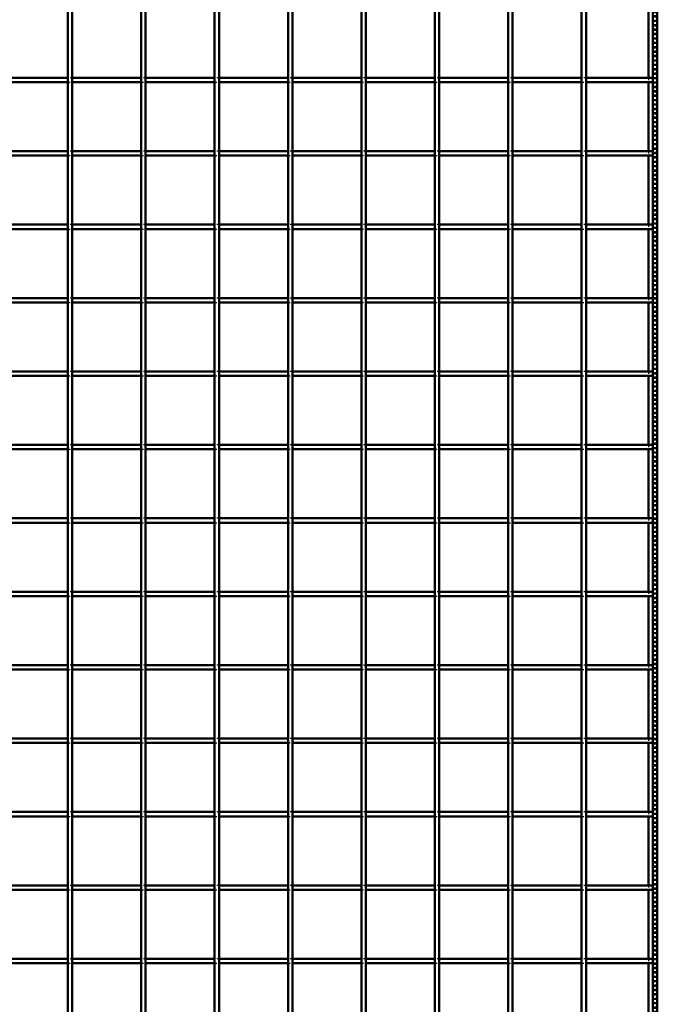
# Model space of a CAD drawing. Header units: millimetres. Extents: x -746 to 545, y -500 to 878.
# Tile 6 of 7: x 110 to 400, y -53 to 394. Entities that reach past the tile are written whole.
import ezdxf

# ---------------------------------------------------------------- set-up
doc = ezdxf.new("R2010")
doc.units = ezdxf.units.MM
doc.linetypes.add('Dashed', pattern=[2, 1, -1])
doc.layers.add('AM_0', color=7, linetype='Continuous', lineweight=50)
doc.layers.add('AM_9', color=6, linetype='Dashed', lineweight=25)

# ---------------------------------------------------------------- blocks, each defined once
blk = doc.blocks.new('1_LP230332P35011000800VERTICAL1_0_in_LPP2303321180010003500_4')
at = {"layer": 'AM_0'}
for p, q in [((398, 498), (398, -498)), ((400, 498), (400, -498)), ((396.05, 398.96), (396.05, 367.63)), ((396.05, 365.63), (396.05, 334.3)), ((396.05, 332.3), (396.05, 300.97)), ((396.05, 298.97), (396.05, 267.64)), ((396.05, 265.64), (396.05, 234.31)), ((396.05, 232.31), (396.05, 200.98)), ((396.05, 198.98), (396.05, 167.65)), ((396.05, 165.65), (396.05, 134.32)), ((396.05, 132.32), (396.05, 100.99)), ((396.05, 98.99), (396.05, 67.66)), ((396.05, 65.66), (396.05, 34.33)), ((396.05, 32.33), (396.05, 1)), ((396.05, -1), (396.05, -32.33)), ((396.05, -34.33), (396.05, -65.66))]:
    blk.add_line(p, q, dxfattribs=at)
at = {"layer": 'AM_9'}
for p, q in [((398.55, 498), (398.55, -498)), ((398.99, 498), (398.99, -498)), ((396.05, 367.63), (396.05, 365.63)), ((396.05, 334.3), (396.05, 332.3)), ((396.05, 300.97), (396.05, 298.97)), ((396.05, 267.64), (396.05, 265.64)), ((396.05, 234.31), (396.05, 232.31)), ((396.05, 200.98), (396.05, 198.98)), ((396.05, 167.65), (396.05, 165.65)), ((396.05, 134.32), (396.05, 132.32)), ((396.05, 100.99), (396.05, 98.99)), ((396.05, 67.66), (396.05, 65.66)), ((396.05, 34.33), (396.05, 32.33)), ((396.05, 1), (396.05, -1)), ((396.05, -32.33), (396.05, -34.33))]:
    blk.add_line(p, q, dxfattribs=at)
blk = doc.blocks.new('18_LP230332P35011000800VERTICALC16_0_in_LPP2303321180010003500_4')
at = {"layer": 'AM_0'}
for p, q in [((132.32, -498), (132.32, 498)), ((134.32, -498), (134.32, 498))]:
    blk.add_line(p, q, dxfattribs=at)
blk = doc.blocks.new('19_LP230332P35011000800VERTICALC17_0_in_LPP2303321180010003500_4')
at = {"layer": 'AM_0'}
for p, q in [((165.65, -498), (165.65, 498)), ((167.65, -498), (167.65, 498))]:
    blk.add_line(p, q, dxfattribs=at)
blk = doc.blocks.new('20_LP230332P35011000800VERTICALC18_0_in_LPP2303321180010003500_4')
at = {"layer": 'AM_0'}
for p, q in [((198.98, -498), (198.98, 498)), ((200.98, -498), (200.98, 498))]:
    blk.add_line(p, q, dxfattribs=at)
blk = doc.blocks.new('21_LP230332P35011000800VERTICALC19_0_in_LPP2303321180010003500_4')
at = {"layer": 'AM_0'}
for p, q in [((232.31, -498), (232.31, 498)), ((234.31, -498), (234.31, 498))]:
    blk.add_line(p, q, dxfattribs=at)
blk = doc.blocks.new('22_LP230332P35011000800VERTICALC20_0_in_LPP2303321180010003500_4')
at = {"layer": 'AM_0'}
for p, q in [((265.64, -498), (265.64, 498)), ((267.64, -498), (267.64, 498))]:
    blk.add_line(p, q, dxfattribs=at)
blk = doc.blocks.new('23_LP230332P35011000800VERTICALC21_0_in_LPP2303321180010003500_4')
at = {"layer": 'AM_0'}
for p, q in [((298.97, -498), (298.97, 498)), ((300.97, -498), (300.97, 498))]:
    blk.add_line(p, q, dxfattribs=at)
blk = doc.blocks.new('24_LP230332P35011000800VERTICALC22_0_in_LPP2303321180010003500_4')
at = {"layer": 'AM_0'}
for p, q in [((332.3, -498), (332.3, 498)), ((334.3, -498), (334.3, 498))]:
    blk.add_line(p, q, dxfattribs=at)
blk = doc.blocks.new('25_LP230332P35011000800VERTICALC23_0_in_LPP2303321180010003500_4')
at = {"layer": 'AM_0'}
for p, q in [((365.63, -498), (365.63, 498)), ((367.63, -498), (367.63, 498))]:
    blk.add_line(p, q, dxfattribs=at)
blk = doc.blocks.new('40_xkb1wy3oiiabw1kr33jkrdrge________0_in_LPP2303321180010003500_4')
at = {"layer": 'AM_0'}
for p, q in [((132.32, -32.33), (100.99, -32.33)), ((132.32, -34.33), (100.99, -34.33)), ((132.32, -32.33), (132.32, -34.33)), ((134.32, -34.33), (134.32, -32.33)), ((165.65, -32.33), (134.32, -32.33)), ((165.65, -34.33), (134.32, -34.33)), ((165.65, -32.33), (165.65, -34.33)), ((167.65, -34.33), (167.65, -32.33)), ((198.98, -32.33), (167.65, -32.33)), ((198.98, -34.33), (167.65, -34.33)), ((198.98, -32.33), (198.98, -34.33)), ((200.98, -34.33), (200.98, -32.33)), ((232.31, -32.33), (200.98, -32.33)), ((232.31, -34.33), (200.98, -34.33)), ((232.31, -32.33), (232.31, -34.33)), ((234.31, -34.33), (234.31, -32.33)), ((265.64, -32.33), (234.31, -32.33)), ((265.64, -34.33), (234.31, -34.33)), ((265.64, -32.33), (265.64, -34.33)), ((267.64, -34.33), (267.64, -32.33)), ((298.97, -32.33), (267.64, -32.33)), ((298.97, -34.33), (267.64, -34.33)), ((298.97, -32.33), (298.97, -34.33)), ((300.97, -34.33), (300.97, -32.33)), ((332.3, -32.33), (300.97, -32.33)), ((332.3, -34.33), (300.97, -34.33)), ((332.3, -32.33), (332.3, -34.33)), ((334.3, -34.33), (334.3, -32.33)), ((365.63, -32.33), (334.3, -32.33)), ((365.63, -34.33), (334.3, -34.33)), ((365.63, -32.33), (365.63, -34.33)), ((367.63, -34.33), (367.63, -32.33)), ((398, -32.33), (367.63, -32.33)), ((398, -34.33), (367.63, -34.33)), ((398, -32.33), (398, -34.33))]:
    blk.add_line(p, q, dxfattribs=at)
at = {"layer": 'AM_9'}
for p, q in [((134.32, -32.33), (132.32, -32.33)), ((132.32, -34.33), (134.32, -34.33)), ((167.65, -32.33), (165.65, -32.33)), ((165.65, -34.33), (167.65, -34.33)), ((200.98, -32.33), (198.98, -32.33)), ((198.98, -34.33), (200.98, -34.33)), ((234.31, -32.33), (232.31, -32.33)), ((232.31, -34.33), (234.31, -34.33)), ((267.64, -32.33), (265.64, -32.33)), ((265.64, -34.33), (267.64, -34.33)), ((300.97, -32.33), (298.97, -32.33)), ((298.97, -34.33), (300.97, -34.33)), ((334.3, -32.33), (332.3, -32.33)), ((332.3, -34.33), (334.3, -34.33)), ((367.63, -32.33), (365.63, -32.33)), ((365.63, -34.33), (367.63, -34.33))]:
    blk.add_line(p, q, dxfattribs=at)
blk = doc.blocks.new('41_pugq6lfga9k2mry7y4i0ac6al________0_in_LPP2303321180010003500_4')
at = {"layer": 'AM_0'}
for p, q in [((132.32, 1), (100.99, 1)), ((132.32, 1), (132.32, -1)), ((134.32, -1), (134.32, 1)), ((165.65, 1), (134.32, 1)), ((165.65, 1), (165.65, -1)), ((167.65, -1), (167.65, 1)), ((198.98, 1), (167.65, 1)), ((198.98, 1), (198.98, -1)), ((200.98, -1), (200.98, 1)), ((232.31, 1), (200.98, 1)), ((232.31, 1), (232.31, -1)), ((234.31, -1), (234.31, 1)), ((265.64, 1), (234.31, 1)), ((265.64, 1), (265.64, -1)), ((267.64, -1), (267.64, 1)), ((298.97, 1), (267.64, 1)), ((298.97, 1), (298.97, -1)), ((300.97, -1), (300.97, 1)), ((332.3, 1), (300.97, 1)), ((332.3, 1), (332.3, -1)), ((334.3, -1), (334.3, 1)), ((365.63, 1), (334.3, 1)), ((365.63, 1), (365.63, -1)), ((367.63, -1), (367.63, 1)), ((398, 1), (367.63, 1)), ((398, 1), (398, -1)), ((132.32, -1), (100.99, -1)), ((165.65, -1), (134.32, -1)), ((198.98, -1), (167.65, -1)), ((232.31, -1), (200.98, -1)), ((265.64, -1), (234.31, -1)), ((298.97, -1), (267.64, -1)), ((332.3, -1), (300.97, -1)), ((365.63, -1), (334.3, -1)), ((398, -1), (367.63, -1))]:
    blk.add_line(p, q, dxfattribs=at)
at = {"layer": 'AM_9'}
for p, q in [((134.32, 1), (132.32, 1)), ((167.65, 1), (165.65, 1)), ((200.98, 1), (198.98, 1)), ((234.31, 1), (232.31, 1)), ((267.64, 1), (265.64, 1)), ((300.97, 1), (298.97, 1)), ((334.3, 1), (332.3, 1)), ((367.63, 1), (365.63, 1)), ((132.32, -1), (134.32, -1)), ((165.65, -1), (167.65, -1)), ((198.98, -1), (200.98, -1)), ((232.31, -1), (234.31, -1)), ((265.64, -1), (267.64, -1)), ((298.97, -1), (300.97, -1)), ((332.3, -1), (334.3, -1)), ((365.63, -1), (367.63, -1))]:
    blk.add_line(p, q, dxfattribs=at)
blk = doc.blocks.new('42_sqgnwrau3m3qhb4ws3xx32l6j________0_in_LPP2303321180010003500_4')
at = {"layer": 'AM_0'}
for p, q in [((132.32, 34.33), (100.99, 34.33)), ((132.32, 32.33), (100.99, 32.33)), ((132.32, 34.33), (132.32, 32.33)), ((134.32, 32.33), (134.32, 34.33)), ((165.65, 34.33), (134.32, 34.33)), ((165.65, 32.33), (134.32, 32.33)), ((165.65, 34.33), (165.65, 32.33)), ((167.65, 32.33), (167.65, 34.33)), ((198.98, 34.33), (167.65, 34.33)), ((198.98, 32.33), (167.65, 32.33)), ((198.98, 34.33), (198.98, 32.33)), ((200.98, 32.33), (200.98, 34.33)), ((232.31, 34.33), (200.98, 34.33)), ((232.31, 32.33), (200.98, 32.33)), ((232.31, 34.33), (232.31, 32.33)), ((234.31, 32.33), (234.31, 34.33)), ((265.64, 34.33), (234.31, 34.33)), ((265.64, 32.33), (234.31, 32.33)), ((265.64, 34.33), (265.64, 32.33)), ((267.64, 32.33), (267.64, 34.33)), ((298.97, 34.33), (267.64, 34.33)), ((298.97, 32.33), (267.64, 32.33)), ((298.97, 34.33), (298.97, 32.33)), ((300.97, 32.33), (300.97, 34.33)), ((332.3, 34.33), (300.97, 34.33)), ((332.3, 32.33), (300.97, 32.33)), ((332.3, 34.33), (332.3, 32.33)), ((334.3, 32.33), (334.3, 34.33)), ((365.63, 34.33), (334.3, 34.33)), ((365.63, 32.33), (334.3, 32.33)), ((365.63, 34.33), (365.63, 32.33)), ((367.63, 32.33), (367.63, 34.33)), ((398, 34.33), (367.63, 34.33)), ((398, 32.33), (367.63, 32.33)), ((398, 34.33), (398, 32.33))]:
    blk.add_line(p, q, dxfattribs=at)
at = {"layer": 'AM_9'}
for p, q in [((134.32, 34.33), (132.32, 34.33)), ((132.32, 32.33), (134.32, 32.33)), ((167.65, 34.33), (165.65, 34.33)), ((165.65, 32.33), (167.65, 32.33)), ((200.98, 34.33), (198.98, 34.33)), ((198.98, 32.33), (200.98, 32.33)), ((234.31, 34.33), (232.31, 34.33)), ((232.31, 32.33), (234.31, 32.33)), ((267.64, 34.33), (265.64, 34.33)), ((265.64, 32.33), (267.64, 32.33)), ((300.97, 34.33), (298.97, 34.33)), ((298.97, 32.33), (300.97, 32.33)), ((334.3, 34.33), (332.3, 34.33)), ((332.3, 32.33), (334.3, 32.33)), ((367.63, 34.33), (365.63, 34.33)), ((365.63, 32.33), (367.63, 32.33))]:
    blk.add_line(p, q, dxfattribs=at)
blk = doc.blocks.new('43_4qn4ob4zchq7wpelfztzfkfbi________0_in_LPP2303321180010003500_4')
at = {"layer": 'AM_0'}
for p, q in [((132.32, 67.66), (100.99, 67.66)), ((132.32, 67.66), (132.32, 65.66)), ((134.32, 65.66), (134.32, 67.66)), ((165.65, 67.66), (134.32, 67.66)), ((165.65, 67.66), (165.65, 65.66)), ((167.65, 65.66), (167.65, 67.66)), ((198.98, 67.66), (167.65, 67.66)), ((198.98, 67.66), (198.98, 65.66)), ((200.98, 65.66), (200.98, 67.66)), ((232.31, 67.66), (200.98, 67.66)), ((232.31, 67.66), (232.31, 65.66)), ((234.31, 65.66), (234.31, 67.66)), ((265.64, 67.66), (234.31, 67.66)), ((265.64, 67.66), (265.64, 65.66)), ((267.64, 65.66), (267.64, 67.66)), ((298.97, 67.66), (267.64, 67.66)), ((298.97, 67.66), (298.97, 65.66)), ((300.97, 65.66), (300.97, 67.66)), ((332.3, 67.66), (300.97, 67.66)), ((332.3, 67.66), (332.3, 65.66)), ((334.3, 65.66), (334.3, 67.66)), ((365.63, 67.66), (334.3, 67.66)), ((365.63, 67.66), (365.63, 65.66)), ((367.63, 65.66), (367.63, 67.66)), ((398, 67.66), (367.63, 67.66)), ((398, 67.66), (398, 65.66)), ((132.32, 65.66), (100.99, 65.66)), ((165.65, 65.66), (134.32, 65.66)), ((198.98, 65.66), (167.65, 65.66)), ((232.31, 65.66), (200.98, 65.66)), ((265.64, 65.66), (234.31, 65.66)), ((298.97, 65.66), (267.64, 65.66)), ((332.3, 65.66), (300.97, 65.66)), ((365.63, 65.66), (334.3, 65.66)), ((398, 65.66), (367.63, 65.66))]:
    blk.add_line(p, q, dxfattribs=at)
at = {"layer": 'AM_9'}
for p, q in [((134.32, 67.66), (132.32, 67.66)), ((167.65, 67.66), (165.65, 67.66)), ((200.98, 67.66), (198.98, 67.66)), ((234.31, 67.66), (232.31, 67.66)), ((267.64, 67.66), (265.64, 67.66)), ((300.97, 67.66), (298.97, 67.66)), ((334.3, 67.66), (332.3, 67.66)), ((367.63, 67.66), (365.63, 67.66)), ((132.32, 65.66), (134.32, 65.66)), ((165.65, 65.66), (167.65, 65.66)), ((198.98, 65.66), (200.98, 65.66)), ((232.31, 65.66), (234.31, 65.66)), ((265.64, 65.66), (267.64, 65.66)), ((298.97, 65.66), (300.97, 65.66)), ((332.3, 65.66), (334.3, 65.66)), ((365.63, 65.66), (367.63, 65.66))]:
    blk.add_line(p, q, dxfattribs=at)
blk = doc.blocks.new('44_e1wbtwtw3xaeculc31n89eypa________0_in_LPP2303321180010003500_4')
at = {"layer": 'AM_0'}
for p, q in [((132.32, 100.99), (100.99, 100.99)), ((132.32, 98.99), (100.99, 98.99)), ((132.32, 100.99), (132.32, 98.99)), ((134.32, 98.99), (134.32, 100.99)), ((165.65, 100.99), (134.32, 100.99)), ((165.65, 98.99), (134.32, 98.99)), ((165.65, 100.99), (165.65, 98.99)), ((167.65, 98.99), (167.65, 100.99)), ((198.98, 100.99), (167.65, 100.99)), ((198.98, 98.99), (167.65, 98.99)), ((198.98, 100.99), (198.98, 98.99)), ((200.98, 98.99), (200.98, 100.99)), ((232.31, 100.99), (200.98, 100.99)), ((232.31, 98.99), (200.98, 98.99)), ((232.31, 100.99), (232.31, 98.99)), ((234.31, 98.99), (234.31, 100.99)), ((265.64, 100.99), (234.31, 100.99)), ((265.64, 98.99), (234.31, 98.99)), ((265.64, 100.99), (265.64, 98.99)), ((267.64, 98.99), (267.64, 100.99)), ((298.97, 100.99), (267.64, 100.99)), ((298.97, 98.99), (267.64, 98.99)), ((298.97, 100.99), (298.97, 98.99)), ((300.97, 98.99), (300.97, 100.99)), ((332.3, 100.99), (300.97, 100.99)), ((332.3, 98.99), (300.97, 98.99)), ((332.3, 100.99), (332.3, 98.99)), ((334.3, 98.99), (334.3, 100.99)), ((365.63, 100.99), (334.3, 100.99)), ((365.63, 98.99), (334.3, 98.99)), ((365.63, 100.99), (365.63, 98.99)), ((367.63, 98.99), (367.63, 100.99)), ((398, 100.99), (367.63, 100.99)), ((398, 98.99), (367.63, 98.99)), ((398, 100.99), (398, 98.99))]:
    blk.add_line(p, q, dxfattribs=at)
at = {"layer": 'AM_9'}
for p, q in [((134.32, 100.99), (132.32, 100.99)), ((132.32, 98.99), (134.32, 98.99)), ((167.65, 100.99), (165.65, 100.99)), ((165.65, 98.99), (167.65, 98.99)), ((200.98, 100.99), (198.98, 100.99)), ((198.98, 98.99), (200.98, 98.99)), ((234.31, 100.99), (232.31, 100.99)), ((232.31, 98.99), (234.31, 98.99)), ((267.64, 100.99), (265.64, 100.99)), ((265.64, 98.99), (267.64, 98.99)), ((300.97, 100.99), (298.97, 100.99)), ((298.97, 98.99), (300.97, 98.99)), ((334.3, 100.99), (332.3, 100.99)), ((332.3, 98.99), (334.3, 98.99)), ((367.63, 100.99), (365.63, 100.99)), ((365.63, 98.99), (367.63, 98.99))]:
    blk.add_line(p, q, dxfattribs=at)
blk = doc.blocks.new('45_d7mwcxdder4q5hnhq2jwkasdu________0_in_LPP2303321180010003500_4')
at = {"layer": 'AM_0'}
for p, q in [((132.32, 134.32), (100.99, 134.32)), ((132.32, 134.32), (132.32, 132.32)), ((134.32, 132.32), (134.32, 134.32)), ((165.65, 134.32), (134.32, 134.32)), ((165.65, 134.32), (165.65, 132.32)), ((167.65, 132.32), (167.65, 134.32)), ((198.98, 134.32), (167.65, 134.32)), ((198.98, 134.32), (198.98, 132.32)), ((200.98, 132.32), (200.98, 134.32)), ((232.31, 134.32), (200.98, 134.32)), ((232.31, 134.32), (232.31, 132.32)), ((234.31, 132.32), (234.31, 134.32)), ((265.64, 134.32), (234.31, 134.32)), ((265.64, 134.32), (265.64, 132.32)), ((267.64, 132.32), (267.64, 134.32)), ((298.97, 134.32), (267.64, 134.32)), ((298.97, 134.32), (298.97, 132.32)), ((300.97, 132.32), (300.97, 134.32)), ((332.3, 134.32), (300.97, 134.32)), ((332.3, 134.32), (332.3, 132.32)), ((334.3, 132.32), (334.3, 134.32)), ((365.63, 134.32), (334.3, 134.32)), ((365.63, 134.32), (365.63, 132.32)), ((367.63, 132.32), (367.63, 134.32)), ((398, 134.32), (367.63, 134.32)), ((398, 134.32), (398, 132.32)), ((132.32, 132.32), (100.99, 132.32)), ((165.65, 132.32), (134.32, 132.32)), ((198.98, 132.32), (167.65, 132.32)), ((232.31, 132.32), (200.98, 132.32)), ((265.64, 132.32), (234.31, 132.32)), ((298.97, 132.32), (267.64, 132.32)), ((332.3, 132.32), (300.97, 132.32)), ((365.63, 132.32), (334.3, 132.32)), ((398, 132.32), (367.63, 132.32))]:
    blk.add_line(p, q, dxfattribs=at)
at = {"layer": 'AM_9'}
for p, q in [((134.32, 134.32), (132.32, 134.32)), ((167.65, 134.32), (165.65, 134.32)), ((200.98, 134.32), (198.98, 134.32)), ((234.31, 134.32), (232.31, 134.32)), ((267.64, 134.32), (265.64, 134.32)), ((300.97, 134.32), (298.97, 134.32)), ((334.3, 134.32), (332.3, 134.32)), ((367.63, 134.32), (365.63, 134.32)), ((132.32, 132.32), (134.32, 132.32)), ((165.65, 132.32), (167.65, 132.32)), ((198.98, 132.32), (200.98, 132.32)), ((232.31, 132.32), (234.31, 132.32)), ((265.64, 132.32), (267.64, 132.32)), ((298.97, 132.32), (300.97, 132.32)), ((332.3, 132.32), (334.3, 132.32)), ((365.63, 132.32), (367.63, 132.32))]:
    blk.add_line(p, q, dxfattribs=at)
blk = doc.blocks.new('46_ymil5gs3ijvqv30kng18y4jqv________0_in_LPP2303321180010003500_4')
at = {"layer": 'AM_0'}
for p, q in [((132.32, 167.65), (100.99, 167.65)), ((132.32, 165.65), (100.99, 165.65)), ((132.32, 167.65), (132.32, 165.65)), ((134.32, 165.65), (134.32, 167.65)), ((165.65, 167.65), (134.32, 167.65)), ((165.65, 165.65), (134.32, 165.65)), ((165.65, 167.65), (165.65, 165.65)), ((167.65, 165.65), (167.65, 167.65)), ((198.98, 167.65), (167.65, 167.65)), ((198.98, 165.65), (167.65, 165.65)), ((198.98, 167.65), (198.98, 165.65)), ((200.98, 165.65), (200.98, 167.65)), ((232.31, 167.65), (200.98, 167.65)), ((232.31, 165.65), (200.98, 165.65)), ((232.31, 167.65), (232.31, 165.65)), ((234.31, 165.65), (234.31, 167.65)), ((265.64, 167.65), (234.31, 167.65)), ((265.64, 165.65), (234.31, 165.65)), ((265.64, 167.65), (265.64, 165.65)), ((267.64, 165.65), (267.64, 167.65)), ((298.97, 167.65), (267.64, 167.65)), ((298.97, 165.65), (267.64, 165.65)), ((298.97, 167.65), (298.97, 165.65)), ((300.97, 165.65), (300.97, 167.65)), ((332.3, 167.65), (300.97, 167.65)), ((332.3, 165.65), (300.97, 165.65)), ((332.3, 167.65), (332.3, 165.65)), ((334.3, 165.65), (334.3, 167.65)), ((365.63, 167.65), (334.3, 167.65)), ((365.63, 165.65), (334.3, 165.65)), ((365.63, 167.65), (365.63, 165.65)), ((367.63, 165.65), (367.63, 167.65)), ((398, 167.65), (367.63, 167.65)), ((398, 165.65), (367.63, 165.65)), ((398, 167.65), (398, 165.65))]:
    blk.add_line(p, q, dxfattribs=at)
at = {"layer": 'AM_9'}
for p, q in [((134.32, 167.65), (132.32, 167.65)), ((132.32, 165.65), (134.32, 165.65)), ((167.65, 167.65), (165.65, 167.65)), ((165.65, 165.65), (167.65, 165.65)), ((200.98, 167.65), (198.98, 167.65)), ((198.98, 165.65), (200.98, 165.65)), ((234.31, 167.65), (232.31, 167.65)), ((232.31, 165.65), (234.31, 165.65)), ((267.64, 167.65), (265.64, 167.65)), ((265.64, 165.65), (267.64, 165.65)), ((300.97, 167.65), (298.97, 167.65)), ((298.97, 165.65), (300.97, 165.65)), ((334.3, 167.65), (332.3, 167.65)), ((332.3, 165.65), (334.3, 165.65)), ((367.63, 167.65), (365.63, 167.65)), ((365.63, 165.65), (367.63, 165.65))]:
    blk.add_line(p, q, dxfattribs=at)
blk = doc.blocks.new('47_5vi1jihfvn9izcm4x3gjvme3o________0_in_LPP2303321180010003500_4')
at = {"layer": 'AM_0'}
for p, q in [((132.32, 200.98), (100.99, 200.98)), ((132.32, 198.98), (100.99, 198.98)), ((132.32, 200.98), (132.32, 198.98)), ((134.32, 198.98), (134.32, 200.98)), ((165.65, 200.98), (134.32, 200.98)), ((165.65, 198.98), (134.32, 198.98)), ((165.65, 200.98), (165.65, 198.98)), ((167.65, 198.98), (167.65, 200.98)), ((198.98, 200.98), (167.65, 200.98)), ((198.98, 198.98), (167.65, 198.98)), ((198.98, 200.98), (198.98, 198.98)), ((200.98, 198.98), (200.98, 200.98)), ((232.31, 200.98), (200.98, 200.98)), ((232.31, 198.98), (200.98, 198.98)), ((232.31, 200.98), (232.31, 198.98)), ((234.31, 198.98), (234.31, 200.98)), ((265.64, 200.98), (234.31, 200.98)), ((265.64, 198.98), (234.31, 198.98)), ((265.64, 200.98), (265.64, 198.98)), ((267.64, 198.98), (267.64, 200.98)), ((298.97, 200.98), (267.64, 200.98)), ((298.97, 198.98), (267.64, 198.98)), ((298.97, 200.98), (298.97, 198.98)), ((300.97, 198.98), (300.97, 200.98)), ((332.3, 200.98), (300.97, 200.98)), ((332.3, 198.98), (300.97, 198.98)), ((332.3, 200.98), (332.3, 198.98)), ((334.3, 198.98), (334.3, 200.98)), ((365.63, 200.98), (334.3, 200.98)), ((365.63, 198.98), (334.3, 198.98)), ((365.63, 200.98), (365.63, 198.98)), ((367.63, 198.98), (367.63, 200.98)), ((398, 200.98), (367.63, 200.98)), ((398, 198.98), (367.63, 198.98)), ((398, 200.98), (398, 198.98))]:
    blk.add_line(p, q, dxfattribs=at)
at = {"layer": 'AM_9'}
for p, q in [((134.32, 200.98), (132.32, 200.98)), ((132.32, 198.98), (134.32, 198.98)), ((167.65, 200.98), (165.65, 200.98)), ((165.65, 198.98), (167.65, 198.98)), ((200.98, 200.98), (198.98, 200.98)), ((198.98, 198.98), (200.98, 198.98)), ((234.31, 200.98), (232.31, 200.98)), ((232.31, 198.98), (234.31, 198.98)), ((267.64, 200.98), (265.64, 200.98)), ((265.64, 198.98), (267.64, 198.98)), ((300.97, 200.98), (298.97, 200.98)), ((298.97, 198.98), (300.97, 198.98)), ((334.3, 200.98), (332.3, 200.98)), ((332.3, 198.98), (334.3, 198.98)), ((367.63, 200.98), (365.63, 200.98)), ((365.63, 198.98), (367.63, 198.98))]:
    blk.add_line(p, q, dxfattribs=at)
blk = doc.blocks.new('48_z2j6dkanr4q1p88nl2137afbn________0_in_LPP2303321180010003500_4')
at = {"layer": 'AM_0'}
for p, q in [((132.32, 234.31), (100.99, 234.31)), ((132.32, 234.31), (132.32, 232.31)), ((134.32, 232.31), (134.32, 234.31)), ((165.65, 234.31), (134.32, 234.31)), ((165.65, 234.31), (165.65, 232.31)), ((167.65, 232.31), (167.65, 234.31)), ((198.98, 234.31), (167.65, 234.31)), ((198.98, 234.31), (198.98, 232.31)), ((200.98, 232.31), (200.98, 234.31)), ((232.31, 234.31), (200.98, 234.31)), ((232.31, 234.31), (232.31, 232.31)), ((234.31, 232.31), (234.31, 234.31)), ((265.64, 234.31), (234.31, 234.31)), ((265.64, 234.31), (265.64, 232.31)), ((267.64, 232.31), (267.64, 234.31)), ((298.97, 234.31), (267.64, 234.31)), ((298.97, 234.31), (298.97, 232.31)), ((300.97, 232.31), (300.97, 234.31)), ((332.3, 234.31), (300.97, 234.31)), ((332.3, 234.31), (332.3, 232.31)), ((334.3, 232.31), (334.3, 234.31)), ((365.63, 234.31), (334.3, 234.31)), ((365.63, 234.31), (365.63, 232.31)), ((367.63, 232.31), (367.63, 234.31)), ((398, 234.31), (367.63, 234.31)), ((398, 234.31), (398, 232.31)), ((132.32, 232.31), (100.99, 232.31)), ((165.65, 232.31), (134.32, 232.31)), ((198.98, 232.31), (167.65, 232.31)), ((232.31, 232.31), (200.98, 232.31)), ((265.64, 232.31), (234.31, 232.31)), ((298.97, 232.31), (267.64, 232.31)), ((332.3, 232.31), (300.97, 232.31)), ((365.63, 232.31), (334.3, 232.31)), ((398, 232.31), (367.63, 232.31))]:
    blk.add_line(p, q, dxfattribs=at)
at = {"layer": 'AM_9'}
for p, q in [((134.32, 234.31), (132.32, 234.31)), ((167.65, 234.31), (165.65, 234.31)), ((200.98, 234.31), (198.98, 234.31)), ((234.31, 234.31), (232.31, 234.31)), ((267.64, 234.31), (265.64, 234.31)), ((300.97, 234.31), (298.97, 234.31)), ((334.3, 234.31), (332.3, 234.31)), ((367.63, 234.31), (365.63, 234.31)), ((132.32, 232.31), (134.32, 232.31)), ((165.65, 232.31), (167.65, 232.31)), ((198.98, 232.31), (200.98, 232.31)), ((232.31, 232.31), (234.31, 232.31)), ((265.64, 232.31), (267.64, 232.31)), ((298.97, 232.31), (300.97, 232.31)), ((332.3, 232.31), (334.3, 232.31)), ((365.63, 232.31), (367.63, 232.31))]:
    blk.add_line(p, q, dxfattribs=at)
blk = doc.blocks.new('49_kx4duk6cpc9xhx6pdg2daw75e________0_in_LPP2303321180010003500_4')
at = {"layer": 'AM_0'}
for p, q in [((132.32, 267.64), (100.99, 267.64)), ((132.32, 265.64), (100.99, 265.64)), ((132.32, 267.64), (132.32, 265.64)), ((134.32, 265.64), (134.32, 267.64)), ((165.65, 267.64), (134.32, 267.64)), ((165.65, 265.64), (134.32, 265.64)), ((165.65, 267.64), (165.65, 265.64)), ((167.65, 265.64), (167.65, 267.64)), ((198.98, 267.64), (167.65, 267.64)), ((198.98, 265.64), (167.65, 265.64)), ((198.98, 267.64), (198.98, 265.64)), ((200.98, 265.64), (200.98, 267.64)), ((232.31, 267.64), (200.98, 267.64)), ((232.31, 265.64), (200.98, 265.64)), ((232.31, 267.64), (232.31, 265.64)), ((234.31, 265.64), (234.31, 267.64)), ((265.64, 267.64), (234.31, 267.64)), ((265.64, 265.64), (234.31, 265.64)), ((265.64, 267.64), (265.64, 265.64)), ((267.64, 265.64), (267.64, 267.64)), ((298.97, 267.64), (267.64, 267.64)), ((298.97, 265.64), (267.64, 265.64)), ((298.97, 267.64), (298.97, 265.64)), ((300.97, 265.64), (300.97, 267.64)), ((332.3, 267.64), (300.97, 267.64)), ((332.3, 265.64), (300.97, 265.64)), ((332.3, 267.64), (332.3, 265.64)), ((334.3, 265.64), (334.3, 267.64)), ((365.63, 267.64), (334.3, 267.64)), ((365.63, 265.64), (334.3, 265.64)), ((365.63, 267.64), (365.63, 265.64)), ((367.63, 265.64), (367.63, 267.64)), ((398, 267.64), (367.63, 267.64)), ((398, 265.64), (367.63, 265.64)), ((398, 267.64), (398, 265.64))]:
    blk.add_line(p, q, dxfattribs=at)
at = {"layer": 'AM_9'}
for p, q in [((134.32, 267.64), (132.32, 267.64)), ((132.32, 265.64), (134.32, 265.64)), ((167.65, 267.64), (165.65, 267.64)), ((165.65, 265.64), (167.65, 265.64)), ((200.98, 267.64), (198.98, 267.64)), ((198.98, 265.64), (200.98, 265.64)), ((234.31, 267.64), (232.31, 267.64)), ((232.31, 265.64), (234.31, 265.64)), ((267.64, 267.64), (265.64, 267.64)), ((265.64, 265.64), (267.64, 265.64)), ((300.97, 267.64), (298.97, 267.64)), ((298.97, 265.64), (300.97, 265.64)), ((334.3, 267.64), (332.3, 267.64)), ((332.3, 265.64), (334.3, 265.64)), ((367.63, 267.64), (365.63, 267.64)), ((365.63, 265.64), (367.63, 265.64))]:
    blk.add_line(p, q, dxfattribs=at)
blk = doc.blocks.new('50_p7smxjlzvhi2dup4km01cnmpj________0_in_LPP2303321180010003500_4')
at = {"layer": 'AM_0'}
for p, q in [((132.32, 300.97), (100.99, 300.97)), ((132.32, 300.97), (132.32, 298.97)), ((134.32, 298.97), (134.32, 300.97)), ((165.65, 300.97), (134.32, 300.97)), ((165.65, 300.97), (165.65, 298.97)), ((167.65, 298.97), (167.65, 300.97)), ((198.98, 300.97), (167.65, 300.97)), ((198.98, 300.97), (198.98, 298.97)), ((200.98, 298.97), (200.98, 300.97)), ((232.31, 300.97), (200.98, 300.97)), ((232.31, 300.97), (232.31, 298.97)), ((234.31, 298.97), (234.31, 300.97)), ((265.64, 300.97), (234.31, 300.97)), ((265.64, 300.97), (265.64, 298.97)), ((267.64, 298.97), (267.64, 300.97)), ((298.97, 300.97), (267.64, 300.97)), ((298.97, 300.97), (298.97, 298.97)), ((300.97, 298.97), (300.97, 300.97)), ((332.3, 300.97), (300.97, 300.97)), ((332.3, 300.97), (332.3, 298.97)), ((334.3, 298.97), (334.3, 300.97)), ((365.63, 300.97), (334.3, 300.97)), ((365.63, 300.97), (365.63, 298.97)), ((367.63, 298.97), (367.63, 300.97)), ((398, 300.97), (367.63, 300.97)), ((398, 300.97), (398, 298.97)), ((132.32, 298.97), (100.99, 298.97)), ((165.65, 298.97), (134.32, 298.97)), ((198.98, 298.97), (167.65, 298.97)), ((232.31, 298.97), (200.98, 298.97)), ((265.64, 298.97), (234.31, 298.97)), ((298.97, 298.97), (267.64, 298.97)), ((332.3, 298.97), (300.97, 298.97)), ((365.63, 298.97), (334.3, 298.97)), ((398, 298.97), (367.63, 298.97))]:
    blk.add_line(p, q, dxfattribs=at)
at = {"layer": 'AM_9'}
for p, q in [((134.32, 300.97), (132.32, 300.97)), ((167.65, 300.97), (165.65, 300.97)), ((200.98, 300.97), (198.98, 300.97)), ((234.31, 300.97), (232.31, 300.97)), ((267.64, 300.97), (265.64, 300.97)), ((300.97, 300.97), (298.97, 300.97)), ((334.3, 300.97), (332.3, 300.97)), ((367.63, 300.97), (365.63, 300.97)), ((132.32, 298.97), (134.32, 298.97)), ((165.65, 298.97), (167.65, 298.97)), ((198.98, 298.97), (200.98, 298.97)), ((232.31, 298.97), (234.31, 298.97)), ((265.64, 298.97), (267.64, 298.97)), ((298.97, 298.97), (300.97, 298.97)), ((332.3, 298.97), (334.3, 298.97)), ((365.63, 298.97), (367.63, 298.97))]:
    blk.add_line(p, q, dxfattribs=at)
blk = doc.blocks.new('51_mynzmpa9tjk75vkmjavjgo0mg________0_in_LPP2303321180010003500_4')
at = {"layer": 'AM_0'}
for p, q in [((132.32, 334.3), (100.99, 334.3)), ((132.32, 332.3), (100.99, 332.3)), ((132.32, 334.3), (132.32, 332.3)), ((134.32, 332.3), (134.32, 334.3)), ((165.65, 334.3), (134.32, 334.3)), ((165.65, 332.3), (134.32, 332.3)), ((165.65, 334.3), (165.65, 332.3)), ((167.65, 332.3), (167.65, 334.3)), ((198.98, 334.3), (167.65, 334.3)), ((198.98, 332.3), (167.65, 332.3)), ((198.98, 334.3), (198.98, 332.3)), ((200.98, 332.3), (200.98, 334.3)), ((232.31, 334.3), (200.98, 334.3)), ((232.31, 332.3), (200.98, 332.3)), ((232.31, 334.3), (232.31, 332.3)), ((234.31, 332.3), (234.31, 334.3)), ((265.64, 334.3), (234.31, 334.3)), ((265.64, 332.3), (234.31, 332.3)), ((265.64, 334.3), (265.64, 332.3)), ((267.64, 332.3), (267.64, 334.3)), ((298.97, 334.3), (267.64, 334.3)), ((298.97, 332.3), (267.64, 332.3)), ((298.97, 334.3), (298.97, 332.3)), ((300.97, 332.3), (300.97, 334.3)), ((332.3, 334.3), (300.97, 334.3)), ((332.3, 332.3), (300.97, 332.3)), ((332.3, 334.3), (332.3, 332.3)), ((334.3, 332.3), (334.3, 334.3)), ((365.63, 334.3), (334.3, 334.3)), ((365.63, 332.3), (334.3, 332.3)), ((365.63, 334.3), (365.63, 332.3)), ((367.63, 332.3), (367.63, 334.3)), ((398, 334.3), (367.63, 334.3)), ((398, 332.3), (367.63, 332.3)), ((398, 334.3), (398, 332.3))]:
    blk.add_line(p, q, dxfattribs=at)
at = {"layer": 'AM_9'}
for p, q in [((134.32, 334.3), (132.32, 334.3)), ((132.32, 332.3), (134.32, 332.3)), ((167.65, 334.3), (165.65, 334.3)), ((165.65, 332.3), (167.65, 332.3)), ((200.98, 334.3), (198.98, 334.3)), ((198.98, 332.3), (200.98, 332.3)), ((234.31, 334.3), (232.31, 334.3)), ((232.31, 332.3), (234.31, 332.3)), ((267.64, 334.3), (265.64, 334.3)), ((265.64, 332.3), (267.64, 332.3)), ((300.97, 334.3), (298.97, 334.3)), ((298.97, 332.3), (300.97, 332.3)), ((334.3, 334.3), (332.3, 334.3)), ((332.3, 332.3), (334.3, 332.3)), ((367.63, 334.3), (365.63, 334.3)), ((365.63, 332.3), (367.63, 332.3))]:
    blk.add_line(p, q, dxfattribs=at)
blk = doc.blocks.new('52_u5td7owe09g6szgpv2mfyvixe________0_in_LPP2303321180010003500_4')
at = {"layer": 'AM_0'}
for p, q in [((132.32, 367.63), (100.99, 367.63)), ((132.32, 367.63), (132.32, 365.63)), ((134.32, 365.63), (134.32, 367.63)), ((165.65, 367.63), (134.32, 367.63)), ((165.65, 367.63), (165.65, 365.63)), ((167.65, 365.63), (167.65, 367.63)), ((198.98, 367.63), (167.65, 367.63)), ((198.98, 367.63), (198.98, 365.63)), ((200.98, 365.63), (200.98, 367.63)), ((232.31, 367.63), (200.98, 367.63)), ((232.31, 367.63), (232.31, 365.63)), ((234.31, 365.63), (234.31, 367.63)), ((265.64, 367.63), (234.31, 367.63)), ((265.64, 367.63), (265.64, 365.63)), ((267.64, 365.63), (267.64, 367.63)), ((298.97, 367.63), (267.64, 367.63)), ((298.97, 367.63), (298.97, 365.63)), ((300.97, 365.63), (300.97, 367.63)), ((332.3, 367.63), (300.97, 367.63)), ((332.3, 367.63), (332.3, 365.63)), ((334.3, 365.63), (334.3, 367.63)), ((365.63, 367.63), (334.3, 367.63)), ((365.63, 367.63), (365.63, 365.63)), ((367.63, 365.63), (367.63, 367.63)), ((398, 367.63), (367.63, 367.63)), ((398, 367.63), (398, 365.63)), ((132.32, 365.63), (100.99, 365.63)), ((165.65, 365.63), (134.32, 365.63)), ((198.98, 365.63), (167.65, 365.63)), ((232.31, 365.63), (200.98, 365.63)), ((265.64, 365.63), (234.31, 365.63)), ((298.97, 365.63), (267.64, 365.63)), ((332.3, 365.63), (300.97, 365.63)), ((365.63, 365.63), (334.3, 365.63)), ((398, 365.63), (367.63, 365.63))]:
    blk.add_line(p, q, dxfattribs=at)
at = {"layer": 'AM_9'}
for p, q in [((134.32, 367.63), (132.32, 367.63)), ((167.65, 367.63), (165.65, 367.63)), ((200.98, 367.63), (198.98, 367.63)), ((234.31, 367.63), (232.31, 367.63)), ((267.64, 367.63), (265.64, 367.63)), ((300.97, 367.63), (298.97, 367.63)), ((334.3, 367.63), (332.3, 367.63)), ((367.63, 367.63), (365.63, 367.63)), ((132.32, 365.63), (134.32, 365.63)), ((165.65, 365.63), (167.65, 365.63)), ((198.98, 365.63), (200.98, 365.63)), ((232.31, 365.63), (234.31, 365.63)), ((265.64, 365.63), (267.64, 365.63)), ((298.97, 365.63), (300.97, 365.63)), ((332.3, 365.63), (334.3, 365.63)), ((365.63, 365.63), (367.63, 365.63))]:
    blk.add_line(p, q, dxfattribs=at)

msp = doc.modelspace()

# ---------------------------------------------------------------- block references
for name in ['18_LP230332P35011000800VERTICALC16_0_in_LPP2303321180010003500_4', '19_LP230332P35011000800VERTICALC17_0_in_LPP2303321180010003500_4', '20_LP230332P35011000800VERTICALC18_0_in_LPP2303321180010003500_4', '21_LP230332P35011000800VERTICALC19_0_in_LPP2303321180010003500_4', '22_LP230332P35011000800VERTICALC20_0_in_LPP2303321180010003500_4', '23_LP230332P35011000800VERTICALC21_0_in_LPP2303321180010003500_4', '24_LP230332P35011000800VERTICALC22_0_in_LPP2303321180010003500_4', '25_LP230332P35011000800VERTICALC23_0_in_LPP2303321180010003500_4', '1_LP230332P35011000800VERTICAL1_0_in_LPP2303321180010003500_4', '52_u5td7owe09g6szgpv2mfyvixe________0_in_LPP2303321180010003500_4', '51_mynzmpa9tjk75vkmjavjgo0mg________0_in_LPP2303321180010003500_4', '50_p7smxjlzvhi2dup4km01cnmpj________0_in_LPP2303321180010003500_4', '49_kx4duk6cpc9xhx6pdg2daw75e________0_in_LPP2303321180010003500_4', '48_z2j6dkanr4q1p88nl2137afbn________0_in_LPP2303321180010003500_4', '47_5vi1jihfvn9izcm4x3gjvme3o________0_in_LPP2303321180010003500_4', '46_ymil5gs3ijvqv30kng18y4jqv________0_in_LPP2303321180010003500_4', '45_d7mwcxdder4q5hnhq2jwkasdu________0_in_LPP2303321180010003500_4', '44_e1wbtwtw3xaeculc31n89eypa________0_in_LPP2303321180010003500_4', '43_4qn4ob4zchq7wpelfztzfkfbi________0_in_LPP2303321180010003500_4', '42_sqgnwrau3m3qhb4ws3xx32l6j________0_in_LPP2303321180010003500_4', '41_pugq6lfga9k2mry7y4i0ac6al________0_in_LPP2303321180010003500_4', '40_xkb1wy3oiiabw1kr33jkrdrge________0_in_LPP2303321180010003500_4']:
    msp.add_blockref(name, (0, 0))

doc.saveas('drawing.dxf')
